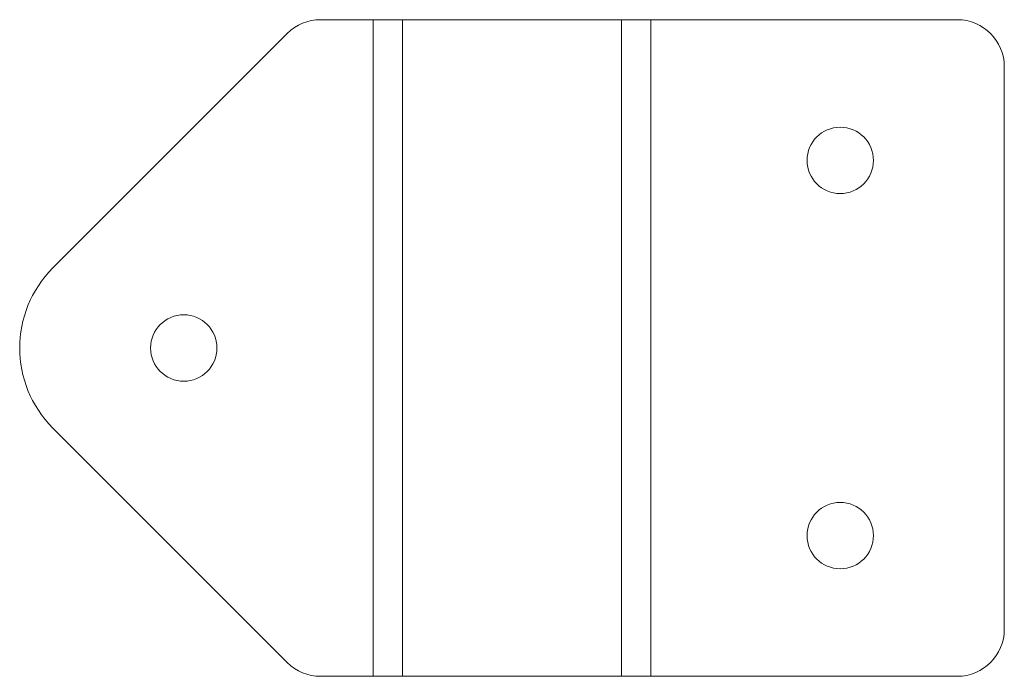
# Paper-space layout '_Top' of a CAD drawing. Header units: inches. Extents: x -1.31 to 1.31, y -0.88 to 0.88.
import ezdxf

# ---------------------------------------------------------------- set-up
doc = ezdxf.new("R2010")
doc.units = ezdxf.units.IN
doc.header["$MEASUREMENT"] = 0

psp = doc.layouts.new('_Top')

# ---------------------------------------------------------------- linework, layer by layer
at = {"color": 7, "linetype": 'Continuous', "lineweight": 15}
for p, q in [((-0.5107, 0.875), (1.1875, 0.875)), ((-0.3698, -0.875), (-0.3698, 0.875)), ((-0.2921, 0.875), (-0.2921, -0.875)), ((0.2921, -0.875), (0.2921, 0.875)), ((0.3698, 0.875), (0.3698, -0.875)), ((-0.5991, 0.8384), (-1.2241, 0.2134)), ((1.3125, -0.75), (1.3125, 0.75)), ((-1.2241, -0.2134), (-0.5991, -0.8384)), ((-0.5107, -0.875), (1.1875, -0.875))]:
    psp.add_line(p, q, dxfattribs=at)
for centre in [(0.875, 0.5), (-0.875, 0), (0.875, -0.5)]:
    psp.add_circle(centre, 0.0885, dxfattribs=at)
for centre, radius, start, end in [((-0.5107, 0.75), 0.125, 90, 135), ((1.1875, 0.75), 0.125, 0, 90), ((-1.0107, 0), 0.3018, 135, 225), ((1.1875, -0.75), 0.125, 270, 0), ((-0.5107, -0.75), 0.125, 225, 270)]:
    psp.add_arc(centre, radius, start, end, dxfattribs=at)

doc.saveas('drawing.dxf')
